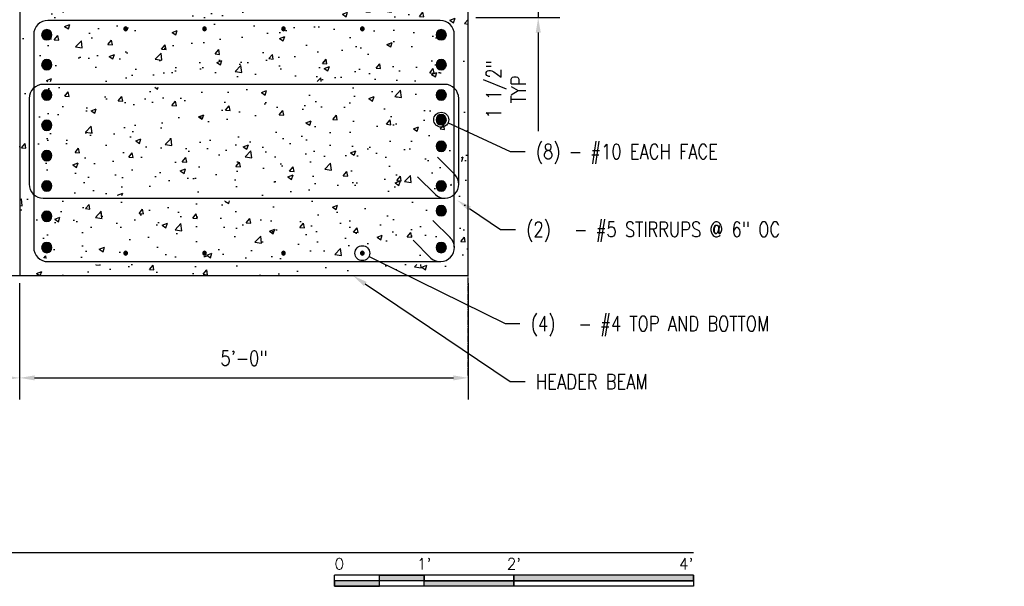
# Model space of a CAD drawing. Header units: inches. Extents: x 383 to 2246, y 90 to 1033.
# Tile 197 of 204: x 1636 to 1768, y 90 to 166. Entities that reach past the tile are written whole.
import ezdxf
from ezdxf import colors
from ezdxf.entities.mleader import LeaderData, LeaderLine
from ezdxf.enums import TextEntityAlignment as Align
from ezdxf.math import Vec2, Vec3

# ---------------------------------------------------------------- set-up
doc = ezdxf.new("R2010")
doc.units = ezdxf.units.IN
doc.header["$MEASUREMENT"] = 0
doc.linetypes.add('CENTER2', pattern=[1.125, 0.75, -0.125, 0.125, -0.125])
for name, color, linetype in [('A-DETL-GENF', 3, 'Continuous'), ('A-DETL-WIDE', 5, 'Continuous'), ('S-ANNO-DIMS', 1, 'Continuous'), ('S-ANNO-NOTE', 2, 'Continuous'), ('S-ANNO-SYMB', 2, 'Continuous'), ('S-BEAM', 4, 'Continuous'), ('S-DETL-HVY', 4, 'Continuous'), ('S-GRID', 1, 'CENTER2')]:
    doc.layers.add(name, color=color, linetype=linetype)
doc.layers.add('A-WALL-PATT', color=9, linetype='Continuous', true_color=0x808080)
doc.styles.add('Annotative', font='romans.shx', dxfattribs={"width": 0.8, "height": 0.125})
doc.styles.add('Arial', font='romans.shx', dxfattribs={"width": 0.8})
doc.dimstyles.new('Annotative', dxfattribs={"dimscale": 0, "dimtxt": 0.125, "dimasz": 0.125, "dimexe": 0.18, "dimexo": 0.0625, "dimgap": 0.09, "dimtad": 1, "dimdec": 3, "dimzin": 3, "dimdsep": 46, "dimlunit": 4, "dimtxsty": 'Annotative', "dimcen": 0.09, "dimclrt": 2, "dimazin": 2, "dimtfac": 1, "dimtdec": 3, "dimtmove": 0, "dimatfit": 0, "dimfxl": 1, "dimtfill": 1, "dimfrac": 2, "dimtolj": 1, "dimtzin": 0, "dimarcsym": 0})

# ---------------------------------------------------------------- blocks, each defined once
blk = doc.blocks.new('Reinforcing Bar Section_USACE - __11-1185627-HEADER BEAM MIDDLE SECTION')
at = {"layer": 'A-DETL-GENF'}
blk.add_hatch(color=256, dxfattribs=at).paths.add_polyline_path([(836.83, 135.06), (837.13, 135.13), (837.37, 135.32), (837.5, 135.6), (837.5, 135.9), (837.37, 136.18), (837.13, 136.37), (836.83, 136.44), (836.53, 136.37), (836.29, 136.18), (836.16, 135.9), (836.16, 135.6), (836.29, 135.32), (836.53, 135.13)])
for start, end in [(90, 270), (270, 90)]:
    blk.add_arc((836.83, 135.75), 0.688, start, end, dxfattribs=at)
blk = doc.blocks.new('Reinforcing Bar Section_USACE - __4-579026-HEADER BEAM MIDDLE SECTION')
at = {"layer": 'A-DETL-GENF'}
blk.add_hatch(color=256, dxfattribs=at).paths.add_polyline_path([(879.03, 134.75), (879.14, 134.77), (879.23, 134.84), (879.27, 134.94), (879.27, 135.06), (879.23, 135.16), (879.14, 135.23), (879.03, 135.25), (878.92, 135.23), (878.84, 135.16), (878.79, 135.06), (878.79, 134.94), (878.84, 134.84), (878.92, 134.77)])
for start, end in [(90, 270), (270, 90)]:
    blk.add_arc((879.03, 135), 0.25, start, end, dxfattribs=at)
blk = doc.blocks.new('Reinforcing Bar Section_USACE - __11-1282086-HEADER BEAM MIDDLE SECTION')
at = {"layer": 'A-DETL-GENF'}
blk.add_hatch(color=256, dxfattribs=at).paths.add_polyline_path([(889.58, 135.06), (889.88, 135.13), (890.12, 135.32), (890.25, 135.6), (890.25, 135.9), (890.12, 136.18), (889.88, 136.37), (889.58, 136.44), (889.28, 136.37), (889.04, 136.18), (888.91, 135.9), (888.91, 135.6), (889.04, 135.32), (889.28, 135.13)])
for start, end in [(90, 270), (270, 90)]:
    blk.add_arc((889.58, 135.75), 0.688, start, end, dxfattribs=at)
blk = doc.blocks.new('*D49')
at = {"layer": 'Defpoints', "color": 0, "transparency": 16777216}
for p in [(1576.37, 132), (1636.37, 132), (1636.37, 118.33)]:
    blk.add_point(p, dxfattribs=at)
at = {"layer": 'S-ANNO-DIMS', "color": 0, "lineweight": -2, "transparency": 16777216}
for p, q in [((1576.37, 131), (1576.37, 115.45)), ((1636.37, 131), (1636.37, 115.45)), ((1578.37, 118.33), (1634.37, 118.33))]:
    blk.add_line(p, q, dxfattribs=at)
at = {"layer": 'S-ANNO-DIMS', "color": 0, "transparency": 16777216}
for points in [[(1578.37, 118.66), (1578.37, 117.99), (1576.37, 118.33)], [(1634.37, 118.66), (1634.37, 117.99), (1636.37, 118.33)]]:
    blk.add_solid(points, dxfattribs=at)
at = {"layer": 'S-ANNO-DIMS', "color": 2, "lineweight": -3, "transparency": 16777216, "insert": (1606.37, 120.96), "char_height": 2, "width": 8.2186, "attachment_point": 5, "style": 'Annotative'}
blk.add_mtext('\\A1;5\'-0"', dxfattribs=at)
blk = doc.blocks.new('*D48')
at = {"layer": 'Defpoints', "color": 0, "transparency": 16777216}
for p in [(1636.37, 132), (1696.37, 132), (1696.37, 118.33)]:
    blk.add_point(p, dxfattribs=at)
at = {"layer": 'S-ANNO-DIMS', "color": 0, "lineweight": -2, "transparency": 16777216}
for p, q in [((1636.37, 131), (1636.37, 115.45)), ((1696.37, 131), (1696.37, 115.45)), ((1638.37, 118.33), (1694.37, 118.33))]:
    blk.add_line(p, q, dxfattribs=at)
at = {"layer": 'S-ANNO-DIMS', "color": 0, "transparency": 16777216}
for points in [[(1638.37, 118.66), (1638.37, 117.99), (1636.37, 118.33)], [(1694.37, 118.66), (1694.37, 117.99), (1696.37, 118.33)]]:
    blk.add_solid(points, dxfattribs=at)
at = {"layer": 'S-ANNO-DIMS', "color": 2, "lineweight": -3, "transparency": 16777216, "insert": (1666.37, 120.96), "char_height": 2, "width": 8.2186, "attachment_point": 5, "style": 'Annotative'}
blk.add_mtext('\\A1;5\'-0"', dxfattribs=at)
blk = doc.blocks.new('_DotBlank')
at = {"color": 0, "linetype": 'ByBlock', "lineweight": -2}
blk.add_line((-0.5, 0), (-1, 0), dxfattribs=at)
blk.add_circle((0, 0), 0.5, dxfattribs=at)
blk = doc.blocks.new('*U66')
for points in [[(-3, -0.2812), (-2.625, -0.2812), (-2.625, -0.2344), (-3, -0.2344)], [(-2.625, -0.188), (-2.25, -0.188), (-2.25, -0.2344), (-2.625, -0.2344)], [(-2.25, -0.2349), (-1.5, -0.2349), (-1.5, -0.2812), (-2.25, -0.2812)], [(-1.5, -0.2344), (0, -0.2344), (0, -0.1875), (-1.5, -0.1875)]]:
    blk.add_hatch(color=256).paths.add_polyline_path(points)
for p, q in [((0, -0.1875), (-3, -0.1875)), ((-3, -0.2812), (-3, -0.1875)), ((0, -0.2344), (-3, -0.2344)), ((-2.625, -0.2807), (-2.625, -0.188)), ((-2.25, -0.2812), (-2.25, -0.1885)), ((-1.5, -0.2812), (-1.5, -0.1885)), ((0, -0.1875), (0, -0.2812)), ((0, -0.2812), (-3, -0.2812))]:
    blk.add_line(p, q)
at = {"flags": 128}
for points in [[(-3, -0.2812), (-2.625, -0.2812), (-2.625, -0.2344), (-3, -0.2344), (-3, -0.2812)], [(-2.625, -0.188), (-2.25, -0.188), (-2.25, -0.2344), (-2.625, -0.2344), (-2.625, -0.188)], [(-2.25, -0.2349), (-1.5, -0.2349), (-1.5, -0.2812), (-2.25, -0.2812), (-2.25, -0.2349)], [(-1.5, -0.2344), (0, -0.2344), (0, -0.1875), (-1.5, -0.1875), (-1.5, -0.2344)]]:
    blk.add_lwpolyline(points, close=True, dxfattribs=at)
at = {"style": 'Arial'}
blk.add_text('0', height=0.0937, dxfattribs=at).set_placement((-3, -0.0937), align=Align.MIDDLE_LEFT)
for s, p in [("1'", (-2.25, -0.0937)), ("2'", (-1.5, -0.0937))]:
    blk.add_text(s, height=0.09375, dxfattribs=at).set_placement(p, align=Align.MIDDLE_CENTER)
blk.add_text("4'", height=0.09375, dxfattribs=at).set_placement((0, -0.0937), align=Align.MIDDLE_RIGHT)
blk = doc.blocks.new('*U63')
at = {"linetype": 'Continuous', "lineweight": -3}
blk.add_line((1.125, 0.625), (11.1377, 0.625), dxfattribs=at)
at = {"lineweight": -3, "style": 'Arial'}
blk.add_attdef('DRAWING_AREA_TITLE', text='', height=0.1875, dxfattribs=at).set_placement((1.3743, 0.6339), align=Align.BOTTOM_LEFT)
blk.add_attdef('X#', text='', height=0.1875, dxfattribs=at).set_placement((0.8125, 0.625), align=Align.MIDDLE_CENTER)
blk.add_attdef('SCALE:', text='', height=0.0938, dxfattribs=at).set_placement((1.3743, 0.5606), align=Align.TOP_LEFT)
blk = doc.blocks.new('Reinforcing Bend Type T1_USACE - _6-1581528-HEADER BEAM INTERIOR SECTION')
at = {"layer": 'S-DETL-HVY'}
for p, q in [((888.48, 139.37), (890.82, 137.04)), ((888.21, 134.35), (885.84, 136.72))]:
    blk.add_line(p, q, dxfattribs=at)
for points in [[(891.33, 135.82), (891.33, 164.25, 0.414214), (889.46, 166.12), (836.96, 166.12, 0.414214), (835.08, 164.25), (835.08, 157.23)], [(835.08, 164.25), (835.08, 135.75, 0.414214), (836.96, 133.87), (889.46, 133.87)]]:
    blk.add_lwpolyline(points, format="xyb", dxfattribs=at)
blk.add_arc((889.46, 135.75), 1.88, 228.1019, 46.6628, dxfattribs=at)
blk = doc.blocks.new('Reinforcing Bend Type T1_USACE - _6-1581530-HEADER BEAM INTERIOR SECTION')
at = {"layer": 'S-DETL-HVY'}
blk.add_line((889.07, 147.85), (891.41, 145.52), dxfattribs=at)
for points in [[(891.92, 144.23), (891.92, 155.7, 0.414214), (890.05, 157.57), (836.34, 157.57, 0.414214), (834.47, 155.7), (834.47, 144.23, 0.414214), (836.34, 142.35), (890.05, 142.35)], [(886.43, 145.2), (888.8, 142.83, 0.956135), (891.42, 145.51)]]:
    blk.add_lwpolyline(points, format="xyb", dxfattribs=at)
blk = doc.blocks.new('*D74')
at = {"layer": 'Defpoints', "color": 0, "transparency": 16777216}
for p in [(1696.37, 168), (1696.37, 166.5), (1705.72, 166.5)]:
    blk.add_point(p, dxfattribs=at)
at = {"layer": 'S-ANNO-DIMS', "color": 0, "lineweight": -2, "transparency": 16777216}
for p, q in [((1705.72, 170), (1705.72, 172)), ((1697.37, 168), (1708.6, 168)), ((1705.72, 168), (1705.72, 166.5)), ((1697.37, 166.5), (1708.6, 166.5)), ((1705.72, 164.5), (1705.72, 151.32))]:
    blk.add_line(p, q, dxfattribs=at)
at = {"layer": 'S-ANNO-DIMS', "color": 0, "transparency": 16777216}
for points in [[(1705.39, 170), (1706.06, 170), (1705.72, 168)], [(1705.39, 164.5), (1706.06, 164.5), (1705.72, 166.5)]]:
    blk.add_solid(points, dxfattribs=at)
at = {"layer": 'S-ANNO-DIMS', "color": 2, "transparency": 16777216, "insert": (1701.42, 156.91), "char_height": 2, "attachment_point": 5, "rotation": 90, "style": 'Annotative', "bg_fill": 3, "box_fill_scale": 1.25, "bg_fill_color": 256, "bg_fill_true_color": 13158600, "bg_fill_transparency": 0}
blk.add_mtext('\\A1;1 1/2"\\PTYP', dxfattribs=at)

msp = doc.modelspace()

# ---------------------------------------------------------------- hatches: boundary and pattern name
at = {"layer": 'A-WALL-PATT', "lineweight": -3}
h = msp.add_hatch(dxfattribs=at)
h.set_pattern_fill('AR-CONC', color=256, style=0)
h.set_pattern_definition([(50, (803.1685, 0), (7.1726, -0.62752), [0.75, -8.25]), (355, (803.1685, 0), (-1.387513, 7.52192), [0.6, -6.6]), (100.45144, (803.766, -0.052), (5.78509, 6.8944), [0.6374, -7.01142]), (46.1842, (803.1685, 2), (10.67241, -1.65519), [1.125, -12.375]), (96.6356, (804.058, 1.862), (9.34662, 9.74119), [0.9561, -10.51714]), (351.1842, (803.169, 2), (9.34662, 9.74119), [0.9, -9.9]), (21, (804.1685, 1.5), (5.96907, -4.02619), [0.75, -8.25]), (326, (804.1685, 1.5), (2.433153, 7.2515), [0.6, -6.6]), (71.45144, (804.666, 1.1645), (8.402224, 3.22531), [0.6374, -7.01142]), (37.5, (803.1685, 0), (0.1215986, 3.3289385), [0, -6.52, 0, -6.7, 0, -6.625]), (7.5, (803.1685, 0), (2.630695, 3.944117), [0, -3.82, 0, -6.37, 0, -2.525]), (327.5, (800.9385, 0), (5.338224, -0.225549), [0, -2.5, 0, -7.8, 0, -10.35]), (317.5, (799.9385, 0), (5.831862, 1.00105), [0, -3.25, 0, -5.18, 0, -7.35])])
h.paths.add_polyline_path([(1636.3745, 132), (1696.3745, 132), (1696.3745, 168), (1636.3745, 168), (1636.3745, 133.0286)])
h.paths.add_polyline_path([(1692.4356, 133.5), (1640.1245, 133.5), (1639.5421, 133.5767), (1638.9995, 133.8014), (1638.5335, 134.159), (1638.1759, 134.625), (1637.9511, 135.1677), (1637.8745, 135.75), (1637.8745, 142.6957), (1637.562, 143.103), (1637.3372, 143.6456), (1637.2605, 144.228), (1637.2605, 155.6963), (1637.3372, 156.2786), (1637.562, 156.8213), (1637.8745, 157.2286), (1637.8745, 164.25), (1637.9511, 164.8323), (1638.1759, 165.375), (1638.5335, 165.841), (1638.9995, 166.1986), (1639.5421, 166.4233), (1640.1245, 166.5), (1692.6245, 166.5), (1693.2068, 166.4233), (1693.7495, 166.1986), (1694.2155, 165.841), (1694.573, 165.375), (1694.7978, 164.8323), (1694.8745, 164.25), (1694.8745, 157.1986), (1695.164, 156.8213), (1695.3888, 156.2786), (1695.4654, 155.6963), (1695.4654, 144.1832), (1695.4472, 144.0298), (1695.4449, 143.9148), (1695.4212, 143.8112), (1695.4081, 143.7004), (1695.3238, 143.4576), (1695.3078, 143.3972), (1695.2698, 143.3272), (1695.2236, 143.2025), (1695.1094, 143.0318), (1695.0523, 142.9267), (1694.9983, 142.8671), (1694.9275, 142.7617), (1694.8745, 142.713), (1694.8745, 135.7052), (1694.8562, 135.5518), (1694.8539, 135.4368), (1694.8303, 135.3332), (1694.8171, 135.2225), (1694.7328, 134.9796), (1694.7168, 134.9192), (1694.6788, 134.8492), (1694.626, 134.7148), (1694.5184, 134.5538), (1694.4613, 134.4487), (1694.4073, 134.3891), (1694.3365, 134.2837), (1694.2505, 134.2047), (1694.2155, 134.159), (1694.1613, 134.1175), (1694.1019, 134.0519), (1694.0336, 134.0055), (1693.9353, 133.9189), (1693.8172, 133.8534), (1693.7495, 133.8014), (1693.707, 133.7839), (1693.6589, 133.7512), (1693.5788, 133.7212), (1693.4809, 133.667), (1693.3124, 133.6204), (1693.1574, 133.5637), (1693.0689, 133.5531), (1692.9691, 133.5255), (1692.7889, 133.5195), (1692.6245, 133.5), (1692.4383, 133.5)])
h.paths.add_polyline_path([(1661.2949, 134.25), (1690.9477, 134.25), (1688.7407, 136.457), (1689.271, 136.9873), (1691.6425, 134.6159), (1691.9587, 134.4056), (1692.3176, 134.2815), (1692.6585, 134.2545), (1693.0127, 134.3074), (1693.0701, 134.3249), (1693.3906, 134.4639), (1693.6851, 134.6944), (1693.7102, 134.7229), (1693.924, 135.0052), (1694.071, 135.3606), (1694.1229, 135.7381), (1694.0764, 136.1203), (1693.9353, 136.4762), (1693.7235, 136.7723), (1691.387, 139.1088), (1691.9174, 139.6391), (1694.1245, 137.432), (1694.1245, 142.1741), (1694.0719, 142.145), (1693.9034, 142.0984), (1693.7484, 142.0417), (1693.6598, 142.0311), (1693.5601, 142.0035), (1693.3799, 141.9975), (1693.2154, 141.978), (1639.462, 141.9844), (1638.9282, 142.0547), (1638.6245, 142.1805), (1638.6245, 135.75), (1638.6756, 135.3618), (1638.8254, 135), (1639.0638, 134.6893), (1639.3745, 134.451), (1639.7362, 134.3011), (1640.1245, 134.25), (1661.2079, 134.25)])
h.paths.add_polyline_path([(1682.1995, 134.75), (1682.091, 134.7748), (1682.004, 134.8441), (1681.9557, 134.9444), (1681.9557, 135.0556), (1682.004, 135.1559), (1682.091, 135.2252), (1682.1995, 135.25), (1682.3079, 135.2252), (1682.3949, 135.1559), (1682.4432, 135.0556), (1682.4432, 134.9444), (1682.3949, 134.8441), (1682.3079, 134.7748)])
h.paths.add_polyline_path([(1671.6495, 134.75), (1671.541, 134.7748), (1671.454, 134.8441), (1671.4057, 134.9444), (1671.4057, 135.0556), (1671.454, 135.1559), (1671.541, 135.2252), (1671.6495, 135.25), (1671.7579, 135.2252), (1671.8449, 135.1559), (1671.8932, 135.0556), (1671.8932, 134.9444), (1671.8449, 134.8441), (1671.7579, 134.7748)])
h.paths.add_polyline_path([(1661.0995, 134.75), (1660.991, 134.7748), (1660.904, 134.8441), (1660.8557, 134.9444), (1660.8557, 135.0556), (1660.904, 135.1559), (1660.991, 135.2252), (1661.0995, 135.25), (1661.2079, 135.2252), (1661.2949, 135.1559), (1661.3432, 135.0556), (1661.3432, 134.9444), (1661.2949, 134.8441), (1661.2079, 134.7748)])
h.paths.add_polyline_path([(1650.5495, 134.75), (1650.441, 134.7748), (1650.354, 134.8441), (1650.3057, 134.9444), (1650.3057, 135.0556), (1650.354, 135.1559), (1650.441, 135.2252), (1650.5495, 135.25), (1650.6579, 135.2252), (1650.7449, 135.1559), (1650.7932, 135.0556), (1650.7932, 134.9444), (1650.7449, 134.8441), (1650.6579, 134.7748)])
h.paths.add_polyline_path([(1639.9995, 135.0625), (1639.7012, 135.1306), (1639.462, 135.3214), (1639.3292, 135.597), (1639.3292, 135.903), (1639.462, 136.1786), (1639.7012, 136.3694), (1639.9995, 136.4375), (1640.2978, 136.3694), (1640.537, 136.1786), (1640.6697, 135.903), (1640.6697, 135.597), (1640.537, 135.3214), (1640.2978, 135.1306), (1640.1245, 135.091)])
h.paths.add_polyline_path([(1692.7495, 135.0625), (1692.4383, 135.1408), (1692.212, 135.3214), (1692.0792, 135.597), (1692.0792, 135.903), (1692.212, 136.1786), (1692.4512, 136.3694), (1692.7495, 136.4375), (1693.0478, 136.3694), (1693.289, 136.1745), (1693.4197, 135.903), (1693.4197, 135.597), (1693.287, 135.3214), (1693.0478, 135.1306)])
h.paths.add_polyline_path([(1639.9995, 139.2425), (1639.7012, 139.3106), (1639.462, 139.5014), (1639.3292, 139.777), (1639.3292, 140.083), (1639.462, 140.3586), (1639.7012, 140.5494), (1639.9995, 140.6175), (1640.2978, 140.5494), (1640.537, 140.3586), (1640.6697, 140.083), (1640.6697, 139.777), (1640.537, 139.5014), (1640.2978, 139.3106)])
h.paths.add_polyline_path([(1692.7495, 139.9925), (1692.4512, 140.0606), (1692.212, 140.2514), (1692.0792, 140.527), (1692.0792, 140.833), (1692.212, 141.1086), (1692.4512, 141.2994), (1692.7495, 141.3675), (1693.0478, 141.2994), (1693.2871, 141.1084), (1693.4197, 140.833), (1693.4197, 140.527), (1693.287, 140.2514), (1693.0478, 140.0606), (1692.9085, 140.0288)])
h.paths.add_polyline_path([(1661.2949, 142.728), (1691.5387, 142.728), (1689.3317, 144.935), (1689.862, 145.4653), (1692.2335, 143.0939), (1692.5497, 142.8836), (1692.9085, 142.7595), (1693.2494, 142.7325), (1693.6037, 142.7854), (1693.661, 142.8029), (1693.9816, 142.9419), (1694.1245, 143.051), (1694.1245, 145.4403), (1691.978, 147.5867), (1692.5092, 148.1162), (1694.1245, 146.5009), (1694.1245, 156.8733), (1693.9654, 156.9953), (1693.6037, 157.1452), (1693.2154, 157.1963), (1639.462, 157.1899), (1639.1223, 157.1452), (1638.7605, 156.9953), (1638.6245, 156.8909), (1638.6245, 143.0334), (1638.7605, 142.929), (1639.1497, 142.7755), (1639.5105, 142.728), (1661.2079, 142.728)])
h.paths.add_polyline_path([(1692.7495, 143.2975), (1692.4512, 143.3656), (1692.212, 143.5564), (1692.0792, 143.832), (1692.0792, 144.138), (1692.212, 144.4136), (1692.4512, 144.6044), (1692.7495, 144.6725), (1693.0478, 144.6044), (1693.2871, 144.4134), (1693.4197, 144.138), (1693.4197, 143.832), (1693.287, 143.5564), (1693.0478, 143.3656), (1692.9085, 143.3338)])
h.paths.add_polyline_path([(1639.9995, 143.2975), (1639.7012, 143.3656), (1639.462, 143.5564), (1639.3292, 143.832), (1639.3292, 144.138), (1639.462, 144.4136), (1639.7012, 144.6044), (1639.9995, 144.6725), (1640.2978, 144.6044), (1640.537, 144.4136), (1640.6697, 144.138), (1640.6697, 143.832), (1640.537, 143.5564), (1640.2978, 143.3656)])
h.paths.add_polyline_path([(1639.9995, 147.3525), (1639.7012, 147.4206), (1639.462, 147.6114), (1639.3292, 147.887), (1639.3292, 148.193), (1639.462, 148.4686), (1639.7012, 148.6594), (1639.9995, 148.7275), (1640.2978, 148.6594), (1640.537, 148.4686), (1640.6697, 148.193), (1640.6697, 147.887), (1640.537, 147.6114), (1640.2978, 147.4206)])
h.paths.add_polyline_path([(1692.7495, 148.6025), (1692.4512, 148.6706), (1692.212, 148.8614), (1692.0792, 149.137), (1692.0792, 149.443), (1692.212, 149.7186), (1692.4512, 149.9094), (1692.7495, 149.9775), (1693.0478, 149.9094), (1693.2871, 149.7184), (1693.4197, 149.443), (1693.4197, 149.137), (1693.287, 148.8614), (1693.0478, 148.6706), (1692.8432, 148.6239)])
h.paths.add_polyline_path([(1639.9995, 151.4075), (1639.7012, 151.4756), (1639.462, 151.6664), (1639.3292, 151.942), (1639.3292, 152.248), (1639.462, 152.5236), (1639.7012, 152.7144), (1639.9995, 152.7825), (1640.2978, 152.7144), (1640.5376, 152.5224), (1640.6697, 152.248), (1640.6697, 151.942), (1640.537, 151.6664), (1640.2978, 151.4756)])
h.paths.add_polyline_path([(1692.7495, 152.1575), (1692.4512, 152.2256), (1692.212, 152.4164), (1692.0792, 152.692), (1692.0792, 152.998), (1692.212, 153.2736), (1692.4512, 153.4644), (1692.7495, 153.5325), (1693.0478, 153.4644), (1693.287, 153.2736), (1693.4197, 152.998), (1693.4197, 152.692), (1693.287, 152.4164), (1693.0478, 152.2256), (1692.9085, 152.1938)])
h.paths.add_polyline_path([(1639.9995, 155.4625), (1639.7012, 155.5306), (1639.462, 155.7214), (1639.3292, 155.997), (1639.3292, 156.303), (1639.462, 156.5786), (1639.7012, 156.7694), (1639.9995, 156.8375), (1640.2978, 156.7694), (1640.537, 156.5786), (1640.6697, 156.303), (1640.6697, 155.997), (1640.537, 155.7214), (1640.2978, 155.5306)])
h.paths.add_polyline_path([(1692.7495, 155.4625), (1692.4512, 155.5306), (1692.212, 155.7214), (1692.0792, 155.997), (1692.0792, 156.303), (1692.212, 156.5786), (1692.4512, 156.7694), (1692.7495, 156.8375), (1693.0478, 156.7694), (1693.287, 156.5786), (1693.4197, 156.303), (1693.4197, 155.997), (1693.287, 155.7214), (1693.0478, 155.5306)])
h.paths.add_polyline_path([(1694.1245, 157.7343), (1694.1245, 164.25), (1694.0734, 164.6382), (1693.9235, 165), (1693.6851, 165.3107), (1693.3745, 165.549), (1693.0127, 165.6989), (1692.6245, 165.75), (1640.1245, 165.75), (1639.7362, 165.6989), (1639.3745, 165.549), (1639.0638, 165.3107), (1638.8254, 165), (1638.6756, 164.6382), (1638.6245, 164.25), (1638.6245, 157.7438), (1638.9282, 157.8696), (1639.5105, 157.9463), (1693.2154, 157.9463), (1693.7978, 157.8696), (1693.9654, 157.8002)])
h.paths.add_polyline_path([(1639.9995, 159.5175), (1639.7012, 159.5856), (1639.462, 159.7764), (1639.3292, 160.052), (1639.3292, 160.358), (1639.462, 160.6336), (1639.7012, 160.8244), (1639.9995, 160.8925), (1640.2978, 160.8244), (1640.537, 160.6336), (1640.6697, 160.358), (1640.6697, 160.052), (1640.537, 159.7764), (1640.2978, 159.5856)])
h.paths.add_polyline_path([(1692.7495, 159.5175), (1692.4512, 159.5856), (1692.212, 159.7764), (1692.0792, 160.052), (1692.0792, 160.358), (1692.212, 160.6336), (1692.4512, 160.8244), (1692.7495, 160.8925), (1693.0478, 160.8244), (1693.287, 160.6336), (1693.4197, 160.358), (1693.4197, 160.052), (1693.287, 159.7764), (1693.0478, 159.5856)])
h.paths.add_polyline_path([(1639.9995, 163.5125), (1639.7012, 163.5806), (1639.462, 163.7714), (1639.3292, 164.047), (1639.3292, 164.353), (1639.462, 164.6286), (1639.7012, 164.8194), (1639.9995, 164.8875), (1640.2978, 164.8194), (1640.537, 164.6286), (1640.6697, 164.353), (1640.6697, 164.047), (1640.537, 163.7714), (1640.2978, 163.5806), (1640.1245, 163.541)])
h.paths.add_polyline_path([(1692.7495, 163.5125), (1692.4512, 163.5806), (1692.212, 163.7714), (1692.0792, 164.047), (1692.0792, 164.353), (1692.212, 164.6286), (1692.4512, 164.8194), (1692.7495, 164.8875), (1693.0478, 164.8194), (1693.287, 164.6286), (1693.4197, 164.353), (1693.4197, 164.047), (1693.287, 163.7714), (1693.0478, 163.5806), (1693.0127, 163.5726)])
h.paths.add_polyline_path([(1682.1995, 164.75), (1682.091, 164.7748), (1682.004, 164.8441), (1681.9557, 164.9444), (1681.9557, 165.0556), (1682.004, 165.1559), (1682.091, 165.2252), (1682.1995, 165.25), (1682.3079, 165.2252), (1682.3949, 165.1559), (1682.4432, 165.0556), (1682.4432, 164.9444), (1682.3949, 164.8441), (1682.3079, 164.7748)])
h.paths.add_polyline_path([(1671.6495, 164.75), (1671.541, 164.7748), (1671.454, 164.8441), (1671.4057, 164.9444), (1671.4057, 165.0556), (1671.454, 165.1559), (1671.541, 165.2252), (1671.6495, 165.25), (1671.7579, 165.2252), (1671.8449, 165.1559), (1671.8932, 165.0556), (1671.8932, 164.9444), (1671.8449, 164.8441), (1671.7579, 164.7748)])
h.paths.add_polyline_path([(1661.0995, 164.75), (1660.991, 164.7748), (1660.904, 164.8441), (1660.8557, 164.9444), (1660.8557, 165.0556), (1660.904, 165.1559), (1660.991, 165.2252), (1661.0995, 165.25), (1661.2079, 165.2252), (1661.2949, 165.1559), (1661.3432, 165.0556), (1661.3432, 164.9444), (1661.2949, 164.8441), (1661.2079, 164.7748)])
h.paths.add_polyline_path([(1650.5495, 164.75), (1650.441, 164.7748), (1650.354, 164.8441), (1650.3057, 164.9444), (1650.3057, 165.0556), (1650.354, 165.1559), (1650.441, 165.2252), (1650.5495, 165.25), (1650.6579, 165.2252), (1650.7449, 165.1559), (1650.7932, 165.0556), (1650.7932, 164.9444), (1650.7449, 164.8441), (1650.6579, 164.7748)])

# ---------------------------------------------------------------- linework, layer by layer
at = {"layer": 'A-DETL-WIDE', "lineweight": -3}
msp.add_line((1636.3745, 168), (1636.3745, 132), dxfattribs=at)
at = {"layer": 'S-BEAM', "lineweight": -3}
for p, q in [((1696.3745, 132), (1696.3745, 189.9824)), ((1576.3745, 132), (1696.3745, 132))]:
    msp.add_line(p, q, dxfattribs=at)
at = {"layer": 'S-GRID', "lineweight": -3}
msp.add_line((1696.3745, 118.6354), (1696.3745, 247.3252), dxfattribs=at)

# ---------------------------------------------------------------- block references
at = {"layer": 'A-DETL-GENF', "lineweight": -3}
for name, p in [('Reinforcing Bend Type T1_USACE - _6-1581528-HEADER BEAM INTERIOR SECTION', (803.1685, 0)), ('Reinforcing Bar Section_USACE - __11-1185627-HEADER BEAM MIDDLE SECTION', (803.1685, 28.45)), ('Reinforcing Bar Section_USACE - __4-579026-HEADER BEAM MIDDLE SECTION', (771.5185, 30)), ('Reinforcing Bar Section_USACE - __4-579026-HEADER BEAM MIDDLE SECTION', (782.0685, 30)), ('Reinforcing Bar Section_USACE - __4-579026-HEADER BEAM MIDDLE SECTION', (792.6185, 30)), ('Reinforcing Bar Section_USACE - __4-579026-HEADER BEAM MIDDLE SECTION', (803.1685, 30)), ('Reinforcing Bar Section_USACE - __11-1282086-HEADER BEAM MIDDLE SECTION', (803.1685, 28.45)), ('Reinforcing Bar Section_USACE - __11-1185627-HEADER BEAM MIDDLE SECTION', (803.1685, 24.455)), ('Reinforcing Bar Section_USACE - __11-1282086-HEADER BEAM MIDDLE SECTION', (803.1685, 24.455)), ('Reinforcing Bend Type T1_USACE - _6-1581530-HEADER BEAM INTERIOR SECTION', (803.1685, 0)), ('Reinforcing Bar Section_USACE - __11-1185627-HEADER BEAM MIDDLE SECTION', (803.1685, 20.4)), ('Reinforcing Bar Section_USACE - __11-1282086-HEADER BEAM MIDDLE SECTION', (803.1685, 20.4)), ('Reinforcing Bar Section_USACE - __11-1185627-HEADER BEAM MIDDLE SECTION', (803.1685, 16.345)), ('Reinforcing Bar Section_USACE - __11-1282086-HEADER BEAM MIDDLE SECTION', (803.1685, 17.095)), ('Reinforcing Bar Section_USACE - __11-1282086-HEADER BEAM MIDDLE SECTION', (803.1685, 13.54)), ('Reinforcing Bar Section_USACE - __11-1185627-HEADER BEAM MIDDLE SECTION', (803.1685, 12.29)), ('Reinforcing Bar Section_USACE - __11-1185627-HEADER BEAM MIDDLE SECTION', (803.1685, 8.235)), ('Reinforcing Bar Section_USACE - __11-1282086-HEADER BEAM MIDDLE SECTION', (803.1685, 8.235)), ('Reinforcing Bar Section_USACE - __11-1282086-HEADER BEAM MIDDLE SECTION', (803.1685, 4.93)), ('Reinforcing Bar Section_USACE - __11-1185627-HEADER BEAM MIDDLE SECTION', (803.1685, 4.18)), ('Reinforcing Bar Section_USACE - __11-1185627-HEADER BEAM MIDDLE SECTION', (803.1685, 0)), ('Reinforcing Bar Section_USACE - __11-1282086-HEADER BEAM MIDDLE SECTION', (803.1685, 0)), ('Reinforcing Bar Section_USACE - __4-579026-HEADER BEAM MIDDLE SECTION', (771.5185, 0)), ('Reinforcing Bar Section_USACE - __4-579026-HEADER BEAM MIDDLE SECTION', (782.0685, 0)), ('Reinforcing Bar Section_USACE - __4-579026-HEADER BEAM MIDDLE SECTION', (792.6185, 0)), ('Reinforcing Bar Section_USACE - __4-579026-HEADER BEAM MIDDLE SECTION', (803.1685, 0))]:
    msp.add_blockref(name, p, dxfattribs=at)
at = {"layer": 'S-ANNO-SYMB', "lineweight": -3, "xscale": 16.00000009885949, "yscale": 16.00000009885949, "zscale": 16.00000009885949}
for name, p in [('*U63', (1548.2756, 84.9602)), ('*U66', (1726.4794, 94.9602))]:
    msp.add_blockref(name, p, dxfattribs=at)

# ---------------------------------------------------------------- dimensions: what is measured, and where the dimension line sits
at = {"layer": 'S-ANNO-DIMS', "lineweight": -3}
for base, p1, p2, picture, middle in [((1636.3745, 118.3262), (1576.3745, 132), (1636.3745, 132), '*D49', (1606.3745, 120.9567)), ((1696.3745, 118.3262), (1636.3745, 132), (1696.3745, 132), '*D48', (1666.3745, 120.9567))]:
    dim = msp.add_linear_dim(base=base, p1=p1, p2=p2, dimstyle='Annotative', override={"dimpost": '\\X', "dimtfill": 0}, dxfattribs=at)
    dim.commit()
    dim.dimension.update_dxf_attribs({"geometry": picture, "text_midpoint": middle})

# ---------------------------------------------------------------- leaders
at = {"layer": 'S-ANNO-NOTE', "lineweight": -3}
ml = msp.add_multileader_mtext('Standard', dxfattribs=at)
ml.set_content('(8) - #8 TOP AND BOTTOM', color=256, style='Annotative')
ml.set_leader_properties(color=1, linetype='ByLayer', lineweight=-1)
ml.set_arrow_properties(name='DOTBLANK')
ml.build(insert=Vec2(0, 0))
ml.multileader.update_dxf_attribs({"text_right_attachment_type": 3, "dogleg_length": 0.125, "arrow_head_size": 2, "scale": 16})
ctx = ml.context
ctx.base_point, ctx.scale, ctx.char_height, ctx.arrow_head_size, ctx.landing_gap_size, ctx.plane_origin = Vec3(1584.9991, 181.0675), 16, 2, 2, 1.44, Vec3(1617.917, 165.95)
ctx.right_attachment = 3
notes = []
notes.append((ctx, [(0, (1, 1, 0), (1607.4029, 177.3532), (-1, 0), 2, [(0, [(1618.0995, 165.45)], 0, [])])]))
ctx.mtext.insert, ctx.mtext.width, ctx.mtext.flow_direction = Vec3(1586.4391, 182.0675), 20.266725, 5
ml = msp.add_multileader_mtext('Standard', dxfattribs=at)
ml.set_content('(8) - #10 EACH FACE', color=256, style='Annotative')
ml.set_leader_properties(color=1, linetype='ByLayer', lineweight=-1)
ml.set_arrow_properties(name='DOTBLANK')
ml.build(insert=Vec2(0, 0))
ml.multileader.update_dxf_attribs({"text_right_attachment_type": 3, "dogleg_length": 0.125, "arrow_head_size": 2, "scale": 16})
ctx = ml.context
ctx.base_point, ctx.scale, ctx.char_height, ctx.arrow_head_size, ctx.landing_gap_size, ctx.plane_origin = Vec3(1703.9767, 148.593), 16, 2, 2, 1.44, Vec3(1693.437, 152.845)
ctx.right_attachment = 3
notes.append((ctx, [(0, (1, 1, 0), (1701.9767, 148.593), (1, 0), 2, [(0, [(1692.7495, 152.845)], 0, [])])]))
ctx.mtext.insert, ctx.mtext.width, ctx.mtext.flow_direction = Vec3(1705.4167, 149.593), 16.591246, 5
ml = msp.add_multileader_mtext('Standard', dxfattribs=at)
ml.set_content('\\pxt3.2,6.4,9.6,12.8,16,19.2,22.4,25.6,28.8,32,35.2,38.4,41.6,44.8,48,51.2,54.4,57.6,60.8,64,67.2,70.4,73.6,76.8,80,83.2,86.4,89.6,92.8,96,99.2,102.4;(2)^I- #5 STIRRUPS @ 6" OC', color=256, style='Annotative')
ml.set_leader_properties(color=1, linetype='ByLayer', lineweight=-1)
ml.build(insert=Vec2(0, 0))
ml.multileader.update_dxf_attribs({"text_right_attachment_type": 3, "dogleg_length": 0.125, "arrow_head_size": 2, "scale": 16})
ctx = ml.context
ctx.base_point, ctx.scale, ctx.char_height, ctx.arrow_head_size, ctx.landing_gap_size, ctx.plane_origin = Vec3(1702.68, 138.1763), 16, 2, 2, 1.44, Vec3(1693.437, 147.3616)
ctx.right_attachment = 3
notes.append((ctx, [(0, (1, 1, 0), (1700.68, 138.1763), (1, 0), 2, [(0, [(1694.8745, 142.0838)], 0, [])])]))
ctx.mtext.insert, ctx.mtext.width, ctx.mtext.defined_height, ctx.mtext.flow_direction = Vec3(1704.12, 139.1763), 16.033993, 12.9926, 5
ml = msp.add_multileader_mtext('Standard', dxfattribs=at)
ml.set_content('\\pxt3.2,6.4,9.6,12.8,16,19.2,22.4,25.6,28.8,32,35.2,38.4,41.6,44.8,48,51.2,54.4,57.6,60.8,64,67.2,70.4,73.6,76.8,80,83.2,86.4,89.6,92.8,96,99.2,102.4;{\\C256;(4)^I- #4 TOP AND BOTTOM}', color=256, style='Annotative')
ml.set_leader_properties(color=1, linetype='ByLayer', lineweight=-1)
ml.set_arrow_properties(name='DOTBLANK')
ml.build(insert=Vec2(0, 0))
ml.multileader.update_dxf_attribs({"text_right_attachment_type": 3, "dogleg_length": 0.125, "arrow_head_size": 2, "scale": 16})
ctx = ml.context
ctx.base_point, ctx.scale, ctx.char_height, ctx.arrow_head_size, ctx.landing_gap_size, ctx.plane_origin = Vec3(1703.2816, 125.5841), 16, 2, 2, 1.44, Vec3(1693.437, 139.0128)
ctx.right_attachment = 3
notes.append((ctx, [(0, (1, 1, 0), (1701.2816, 125.5841), (1, 0), 2, [(0, [(1682.1995, 135)], 0, [])])]))
ctx.mtext.insert, ctx.mtext.width, ctx.mtext.flow_direction = Vec3(1704.7216, 126.5841), 19.68069, 5
ml = msp.add_multileader_mtext('Standard', dxfattribs=at)
ml.set_content('{\\C256;HEADER BEAM}', color=256, style='Annotative')
ml.set_leader_properties(color=1, linetype='ByLayer', lineweight=-1)
ml.build(insert=Vec2(0, 0))
ml.multileader.update_dxf_attribs({"text_right_attachment_type": 3, "dogleg_length": 0.125, "arrow_head_size": 2, "scale": 16})
ctx = ml.context
ctx.base_point, ctx.scale, ctx.char_height, ctx.arrow_head_size, ctx.landing_gap_size, ctx.plane_origin = Vec3(1703.9767, 117.8262), 16, 2, 2, 1.44, Vec3(1693.437, 122.4776)
ctx.right_attachment = 3
notes.append((ctx, [(0, (1, 1, 0), (1701.9767, 117.8262), (1, 0), 2, [(0, [(1680.9368, 132)], 0, [])])]))
ctx.mtext.insert, ctx.mtext.width, ctx.mtext.flow_direction = Vec3(1705.4167, 118.8262), 18.335024, 5
for ctx, leaders in notes:
    for number, flags, end, landing, length, lines in leaders:
        leader = LeaderData()
        leader.index, (leader.has_last_leader_line, leader.has_dogleg_vector, leader.attachment_direction) = number, flags
        leader.last_leader_point, leader.dogleg_vector, leader.dogleg_length = Vec3(end), Vec3(landing), length
        for number, points, colour, breaks in lines:
            line = LeaderLine()
            line.index, line.vertices, line.color, line.breaks = number, Vec3.list(points), colors.encode_raw_color(colour), breaks
            leader.lines.append(line)
        ctx.leaders.append(leader)

# ---------------------------------------------------------------- next in the draw order: dimensions: what is measured, and where the dimension line sits
at = {"layer": 'S-ANNO-DIMS'}
dim = msp.add_linear_dim(base=(1705.7218, 166.5), p1=(1696.3745, 168), p2=(1696.3745, 166.5), angle=90, text='<>\\PTYP', dimstyle='Annotative', override={"dimpost": '\\X'}, dxfattribs=at)
dim.commit()
dim.dimension.update_dxf_attribs({"geometry": '*D74', "text_midpoint": (1701.4246, 156.9076)})

doc.saveas('drawing.dxf')
